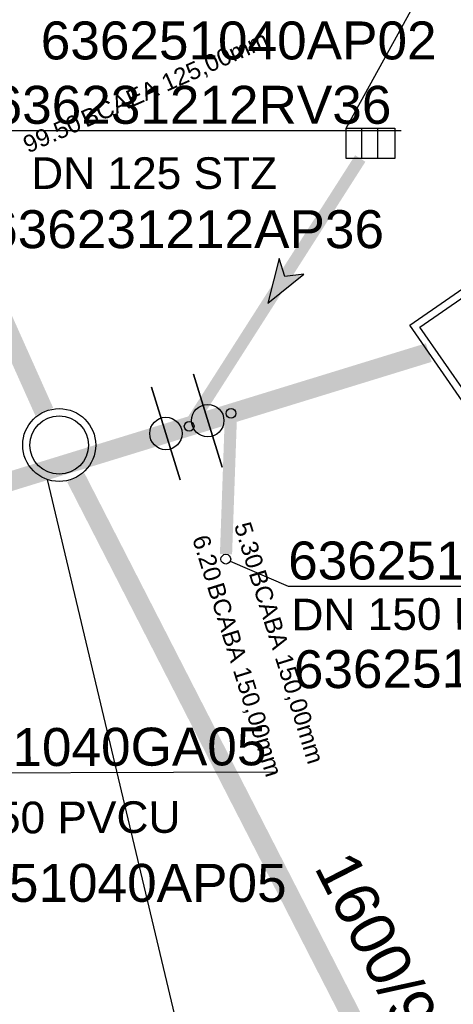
# Model space of a CAD drawing. Extents: x 356718 to 357658, y 5762241 to 5762615.
# Tile 72 of 157: x 357162.47 to 357171.38, y 5762342.56 to 5762362.82. Entities that reach past the tile are written whole.
import ezdxf
from ezdxf.enums import TextEntityAlignment as Align

# ---------------------------------------------------------------- set-up
doc = ezdxf.new("R2010")
doc.units = 0
doc.header["$MEASUREMENT"] = 0
for name, pattern in [('AUSGEZOGEN', [0]), ('GESTRICHELT2', [4, 2, -2]), ('STRICHPUNKT', [5, 2, -1, 1, -1])]:
    doc.linetypes.add(name, pattern=pattern)
doc.layers.get('0').update_dxf_attribs({"linetype": 'AUSGEZOGEN'})
for name, color, linetype, true_color in [('111_00131_Symbol', 7, 'AUSGEZOGEN', 0x000000), ('111_00228_Schachtsymbol_nach_Sy', 7, 'AUSGEZOGEN', 0x000000), ('114_00133_Schachtnummer', 7, 'AUSGEZOGEN', 0x000000), ('114_10392_Schachtnummer', 7, 'AUSGEZOGEN', 0x000000), ('121_10374_Haltungen_Regenwasser', 5, 'GESTRICHELT2', 0x0000ff), ('121_10376_Haltungen_Mischwasser', 6, 'STRICHPUNKT', 0xff00ff), ('121_10399_Haltungen_Mischwasser', 6, 'STRICHPUNKT', 0xff00ff), ('123_00137_Fliessrichtungspfeil', 7, 'AUSGEZOGEN', 0x000000), ('124_10395_Standard1', 7, 'AUSGEZOGEN', 0x000000), ('124_10626_Standard__Laenge____1', 7, 'AUSGEZOGEN', 0x000000), ('141_10868_Stutzen__141_', 7, 'AUSGEZOGEN', 0x000000)]:
    doc.layers.add(name, color=color, linetype=linetype, true_color=true_color)
doc.styles.add('ARIAL', font='arial.ttf', dxfattribs={"height": 1.5})
doc.styles.get("Standard").update_dxf_attribs({"font": 'arial.ttf', "height": 1})

# ---------------------------------------------------------------- blocks, each defined once
blk = doc.blocks.new('Q02')
at = {"color": 0, "linetype": 'AUSGEZOGEN'}
for points in [[(-1, 1), (1, 1), (1, -1), (-1, -1)], [(-0.85, 0.85), (0.85, 0.85), (0.85, -0.85), (-0.85, -0.85)]]:
    blk.add_lwpolyline(points, close=True, dxfattribs=at)
blk = doc.blocks.new('N03')
at = {"color": 0}
for radius in [0.75, 0.6]:
    blk.add_circle((0, 0), radius, dxfattribs=at)
blk = doc.blocks.new('ES')
at = {"color": 0, "linetype": 'AUSGEZOGEN'}
for points in [[(-0.494, -0.319), (-0.494, 0.306), (0.506, 0.306), (0.506, -0.319), (-0.494, -0.319)], [(-0.169, -0.319), (-0.169, 0.306)], [(0.156, -0.319), (0.156, 0.306)]]:
    blk.add_lwpolyline(points, dxfattribs=at)
blk = doc.blocks.new('F00')
at = {"color": 0}
blk.add_circle((0, 0), 0.1, dxfattribs=at)
blk = doc.blocks.new('FLI')
at = {"color": 0, "linetype": 'AUSGEZOGEN'}
blk.add_lwpolyline([(-0.4, 0), (-0.9, -0.6), (0.9, 0), (-0.9, 0.6), (-0.4, 0)], close=True, dxfattribs=at)
at = {"color": 0}
for points in [[(-0.4, 0), (0.9, 0), (-0.9, 0.6)], [(-0.9, -0.6), (0.9, 0), (-0.4, 0)]]:
    blk.add_solid(points, dxfattribs=at)

msp = doc.modelspace()

# ---------------------------------------------------------------- linework, layer by layer
at = {"layer": '114_00133_Schachtnummer', "color": 18, "linetype": 'AUSGEZOGEN', "true_color": 0x000000}
for points in [[(357169.175, 5762360.584), (357171.276, 5762364.411), (357162.946, 5762364.411)], [(357160.787, 5762358.945), (357161.911, 5762360.541), (357170.304, 5762360.541)], [(357166.794, 5762351.68), (357167.983, 5762351.166), (357176.438, 5762351.166)], [(357155.361, 5762347.292), (357159.284, 5762347.316), (357167.739, 5762347.346)]]:
    msp.add_lwpolyline(points, dxfattribs=at)
at = {"layer": '114_10392_Schachtnummer', "color": 18, "linetype": 'AUSGEZOGEN', "true_color": 0x000000}
msp.add_lwpolyline([(357163.034, 5762353.358), (357166.837, 5762337.321), (357157.529, 5762337.321)], dxfattribs=at)
at = {"layer": '121_10374_Haltungen_Regenwasser', "color": 5, "linetype": 'GESTRICHELT2', "true_color": 0x0000ff, "const_width": 0.4}
for points in [[(357162.972, 5762354.752), (357149.979, 5762383.838), (357139.462, 5762393.032), (357135.319, 5762393.03), (357132.318, 5762392.834), (357114.79, 5762384.301), (357108.506, 5762382.581), (357102.486, 5762382.581), (357086.508, 5762392.745)], [(357176.393, 5762328.411), (357163.619, 5762353.399)]]:
    msp.add_lwpolyline(points, dxfattribs=at)
at = {"layer": '121_10376_Haltungen_Mischwasser', "color": 6, "linetype": 'STRICHPUNKT', "true_color": 0xff00ff, "const_width": 0.4}
msp.add_lwpolyline([(357141.529, 5762346.93), (357170.872, 5762355.969)], dxfattribs=at)
at = {"layer": '121_10399_Haltungen_Mischwasser', "color": 6, "linetype": 'STRICHPUNKT', "true_color": 0xff00ff, "const_width": 0.25}
for points in [[(357169.465, 5762359.962), (357166.003, 5762354.537)], [(357166.706, 5762351.82), (357166.805, 5762354.618)]]:
    msp.add_lwpolyline(points, dxfattribs=at)
at = {"layer": '141_10868_Stutzen__141_', "color": 18, "linetype": 'AUSGEZOGEN', "true_color": 0x000000}
for points in [[(357166.625, 5762353.615), (357166.037, 5762355.526)], [(357165.765, 5762353.35), (357165.177, 5762355.261)]]:
    msp.add_lwpolyline(points, close=True, dxfattribs=at)
at = {"layer": '141_10868_Stutzen__141_', "color": 18, "true_color": 0x000000}
for centre in [(357166.331, 5762354.57), (357165.471, 5762354.305)]:
    msp.add_circle(centre, 0.333, dxfattribs=at)

# ---------------------------------------------------------------- block references
at = {"layer": '111_00131_Symbol', "color": 18, "true_color": 0x000000}
for name, p in [('ES', (357169.669, 5762360.281)), ('F00', (357166.702, 5762351.72))]:
    msp.add_blockref(name, p, dxfattribs=at)
at = {"layer": '111_00131_Symbol', "color": 18, "true_color": 0x000000, "rotation": 197.1}
for p in [(357166.809, 5762354.718), (357165.949, 5762354.453)]:
    msp.add_blockref('F00', p, dxfattribs=at)
at = {"layer": '111_00228_Schachtsymbol_nach_Sy', "color": 18, "true_color": 0x000000}
for name, p, rotation in [('Q02', (357171.874, 5762356.278), 34.7), ('N03', (357163.278, 5762354.067), 336.4)]:
    msp.add_blockref(name, p, dxfattribs=dict(at, rotation=rotation))
at = {"layer": '123_00137_Fliessrichtungspfeil', "color": 18, "true_color": 0x000000, "xscale": 0.5, "yscale": 0.5, "zscale": 0.5, "rotation": 237.5}
msp.add_blockref('FLI', (357167.809, 5762357.367), dxfattribs=at)

# ---------------------------------------------------------------- texts
at = {"layer": '114_00133_Schachtnummer', "color": 18, "true_color": 0x000000, "style": 'ARIAL'}
for s, p in [('636251040AP02', (357162.9, 5762362.781)), ('636231212RV36', (357161.911, 5762361.457)), ('636231212AP36', (357161.82, 5762358.899)), ('636251040GA01', (357167.983, 5762352.082)), ('636251040AP05', (357159.818, 5762345.451))]:
    msp.add_text(s, height=0.78136, dxfattribs=at).set_placement(p, align=Align.TOP_LEFT)
for s, rotation, p in [('636251040AP01', 0.3, (357168.098, 5762349.844)), ('636251040GA05', 0.2, (357159.281, 5762348.232))]:
    msp.add_text(s, height=0.78136, rotation=rotation, dxfattribs=at).set_placement(p, align=Align.TOP_LEFT)
at = {"layer": '124_10395_Standard1', "color": 18, "true_color": 0x000000, "style": 'ARIAL'}
msp.add_text('1600/900 B ; 29,77m ; 4,23‰', height=0.91158, rotation=297.1, dxfattribs=at).set_placement((357169.318, 5762345.798), align=Align.TOP_LEFT)
at = {"layer": '124_10626_Standard__Laenge____1', "color": 18, "true_color": 0x000000, "style": 'ARIAL'}
msp.add_text('DN 125 STZ', height=0.6511, dxfattribs=at).set_placement((357162.704, 5762359.987), align=Align.TOP_LEFT)
for p in [(357168.05, 5762350.906), (357159.905, 5762346.721)]:
    msp.add_text('DN 150 PVCU', height=0.65113, rotation=0.2, dxfattribs=at).set_placement(p, align=Align.TOP_LEFT)
at = {"layer": '141_10868_Stutzen__141_', "color": 18, "true_color": 0x000000}
for s, rotation, p in [('BCAEA 125,00mm', 24, (357163.685, 5762360.917)), ('BCABA 150,00mm', 287.2, (357167.509, 5762351.536)), ('BCABA 150,00mm', 287.2, (357166.649, 5762351.271))]:
    msp.add_text(s, height=0.35326, rotation=rotation, dxfattribs=at).set_placement(p, align=Align.TOP_LEFT)
for s, rotation, p in [('99.50', 24, (357163.623, 5762360.889)), ('5.30', 287.2, (357167.489, 5762351.601)), ('6.20', 287.2, (357166.629, 5762351.336))]:
    msp.add_text(s, height=0.3533, rotation=rotation, dxfattribs=at).set_placement(p, align=Align.TOP_RIGHT)

doc.saveas('drawing.dxf')
